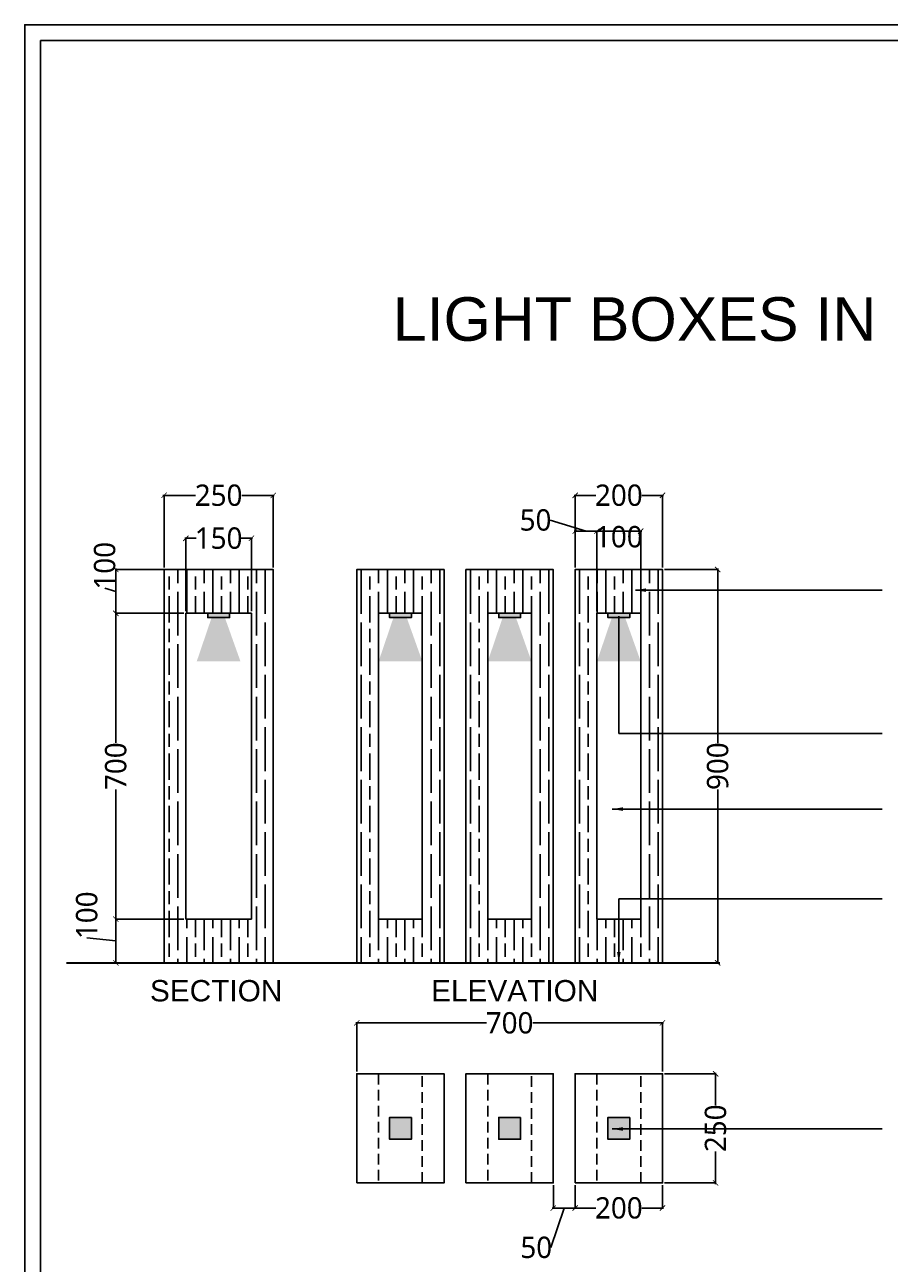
# Model space of a CAD drawing. Header units: millimetres. Extents: x 502444 to 745500, y -417645 to -375189.
# Tile 65 of 208: x 630928 to 639033, y -386793 to -375189. Entities that reach past the tile are written whole.
import ezdxf

# ---------------------------------------------------------------- set-up
doc = ezdxf.new("R2010")
doc.units = ezdxf.units.MM
doc.linetypes.add('DASHED', pattern=[0.75, 0.5, -0.25])
doc.layers.get('Defpoints').update_dxf_attribs({"color": 251})
for name, color, linetype, lineweight in [('0FM-WS-TEXT', 7, 'Continuous', 25), ('G-ANNO-TEXT', 231, 'Continuous', 9), ('Text', 7, 'Continuous', 25), ('Wall New', 1, 'Continuous', 50)]:
    doc.layers.add(name, color=color, linetype=linetype, lineweight=lineweight)
doc.layers.add('DIMENSIONS', color=7, linetype='Continuous', lineweight=25, true_color=0xcc0000)
doc.styles.add('Arial_B_4', font='arialbd.ttf', dxfattribs={"height": 800})
doc.styles.add('RS75', font='@Malgun Gothic', dxfattribs={"height": 75})
doc.dimstyles.new('DIM', dxfattribs={"dimtxt": 100, "dimasz": 50, "dimexe": 0, "dimexo": 20, "dimgap": 0, "dimtad": 0, "dimdec": 0, "dimrnd": 5, "dimzin": 0, "dimdsep": 46, "dimtxsty": 'Standard', "dimblk": 'OBLIQUE', "dimcen": 0, "dimdle": 10, "dimadec": 4, "dimazin": 0, "dimtfac": 1, "dimtdec": 0, "dimtofl": 0, "dimtmove": 1, "dimatfit": 3, "dimfxl": 1, "dimtolj": 1, "dimtzin": 0, "dimarcsym": 0})
doc.dimstyles.get("Standard").update_dxf_attribs({"dimtxt": 0.18, "dimasz": 0.18, "dimexe": 0.18, "dimexo": 0.0625, "dimgap": 0.09, "dimtad": 0, "dimtih": 1, "dimtoh": 1, "dimdec": 4, "dimzin": 0, "dimdsep": 46, "dimtxsty": 'Standard', "dimcen": 0.09, "dimadec": 0, "dimazin": 0, "dimtfac": 1, "dimtdec": 4, "dimtofl": 0, "dimtmove": 0, "dimatfit": 3, "dimfxl": 1, "dimtolj": 1, "dimtzin": 0, "dimarcsym": 0})

# ---------------------------------------------------------------- blocks, each defined once
blk = doc.blocks.new('sheet format horizontal')
at = {"layer": 'Text'}
for points in [[(66770.91, -4572.61), (66770.91, -3464.93), (65208.79, -3464.93), (65208.79, -4572.61)], [(66770.91, -4572.61), (65208.79, -4572.61), (65208.79, -3464.93), (66770.91, -3464.93)], [(65217.44, -3473.58), (66762.26, -3473.58), (66762.26, -4563.96), (65217.44, -4563.96)]]:
    blk.add_lwpolyline(points, close=True, dxfattribs=at)
blk = doc.blocks.new('_ArchTick')
at = {"color": 0, "linetype": 'ByBlock', "const_width": 0.15}
blk.add_lwpolyline([(-0.5, -0.5), (0.5, 0.5)], dxfattribs=at)
blk = doc.blocks.new('*D162')
at = {"layer": 'Defpoints', "color": 0, "lineweight": 25, "ltscale": 250, "transparency": 16777216}
for p in [(636907, -385018), (636907, -386041), (637405, -386041)]:
    blk.add_point(p, dxfattribs=at)
at = {"layer": 'DIMENSIONS', "color": 0, "lineweight": -2, "ltscale": 250, "transparency": 16777216}
for p, q in [((636927, -385018), (637405, -385018)), ((637405, -385008), (637405, -385313)), ((637405, -386051), (637405, -385746)), ((636927, -386041), (637405, -386041))]:
    blk.add_line(p, q, dxfattribs=at)
at = {"layer": 'DIMENSIONS', "color": 0, "lineweight": -2, "ltscale": 250, "transparency": 16777216, "xscale": 50, "yscale": 50, "zscale": 50}
for p, rotation in [((637405, -385018), 90), ((637405, -386041), 270)]:
    blk.add_blockref('_ArchTick', p, dxfattribs=dict(at, rotation=rotation))
at = {"layer": 'DIMENSIONS', "color": 0, "ltscale": 250, "transparency": 16777216, "insert": (637405, -385529), "char_height": 75, "attachment_point": 5, "rotation": 90, "style": 'RS75'}
blk.add_mtext('\\A1;{\\H2.6667x;250}', dxfattribs=at)
blk = doc.blocks.new('*D163')
at = {"layer": 'Defpoints', "color": 0, "lineweight": 25, "ltscale": 250, "transparency": 16777216}
for p in [(636089, -386041), (636907, -386041), (636089, -386276)]:
    blk.add_point(p, dxfattribs=at)
at = {"layer": 'DIMENSIONS', "color": 0, "lineweight": -2, "ltscale": 250, "transparency": 16777216}
for p, q in [((636089, -386061), (636089, -386276)), ((636907, -386061), (636907, -386276)), ((636079, -386276), (636282, -386276)), ((636917, -386276), (636714, -386276))]:
    blk.add_line(p, q, dxfattribs=at)
at = {"layer": 'DIMENSIONS', "color": 0, "lineweight": -2, "ltscale": 250, "transparency": 16777216, "xscale": 50, "yscale": 50, "zscale": 50, "rotation": 180}
blk.add_blockref('_ArchTick', (636089, -386276), dxfattribs=at)
at = {"layer": 'DIMENSIONS', "color": 0, "lineweight": -2, "ltscale": 250, "transparency": 16777216, "xscale": 50, "yscale": 50, "zscale": 50}
blk.add_blockref('_ArchTick', (636907, -386276), dxfattribs=at)
at = {"layer": 'DIMENSIONS', "color": 0, "ltscale": 250, "transparency": 16777216, "insert": (636498, -386276), "char_height": 75, "attachment_point": 5, "style": 'RS75'}
blk.add_mtext('\\A1;{\\H2.6667x;200}', dxfattribs=at)
blk = doc.blocks.new('*D164')
at = {"layer": 'Defpoints', "color": 0, "lineweight": 25, "ltscale": 250, "transparency": 16777216}
for p in [(635884, -386041), (636089, -386041), (635884, -386276)]:
    blk.add_point(p, dxfattribs=at)
at = {"layer": 'DIMENSIONS', "color": 0, "lineweight": -2, "ltscale": 250, "transparency": 16777216}
for p, q in [((635884, -386061), (635884, -386276)), ((636089, -386061), (636089, -386276)), ((635986, -386276), (635860, -386646)), ((636099, -386276), (635874, -386276))]:
    blk.add_line(p, q, dxfattribs=at)
at = {"layer": 'DIMENSIONS', "color": 0, "lineweight": -2, "ltscale": 250, "transparency": 16777216, "xscale": 50, "yscale": 50, "zscale": 50, "rotation": 180}
blk.add_blockref('_ArchTick', (635884, -386276), dxfattribs=at)
at = {"layer": 'DIMENSIONS', "color": 0, "lineweight": -2, "ltscale": 250, "transparency": 16777216, "xscale": 50, "yscale": 50, "zscale": 50}
blk.add_blockref('_ArchTick', (636089, -386276), dxfattribs=at)
at = {"layer": 'DIMENSIONS', "color": 0, "ltscale": 250, "transparency": 16777216, "insert": (635724, -386646), "char_height": 75, "attachment_point": 5, "style": 'RS75'}
blk.add_mtext('\\A1;{\\H2.6667x;50}', dxfattribs=at)
blk = doc.blocks.new('*D165')
at = {"layer": 'Defpoints', "color": 0, "lineweight": 25, "ltscale": 250, "transparency": 16777216}
for p in [(636907, -384542), (634041, -385018), (636907, -385018)]:
    blk.add_point(p, dxfattribs=at)
at = {"layer": 'DIMENSIONS', "color": 0, "lineweight": -2, "ltscale": 250, "transparency": 16777216}
for p, q in [((634031, -384542), (635257, -384542)), ((634041, -384998), (634041, -384542)), ((636917, -384542), (635692, -384542)), ((636907, -384998), (636907, -384542))]:
    blk.add_line(p, q, dxfattribs=at)
at = {"layer": 'DIMENSIONS', "color": 0, "lineweight": -2, "ltscale": 250, "transparency": 16777216, "xscale": 50, "yscale": 50, "zscale": 50, "rotation": 180}
blk.add_blockref('_ArchTick', (634041, -384542), dxfattribs=at)
at = {"layer": 'DIMENSIONS', "color": 0, "lineweight": -2, "ltscale": 250, "transparency": 16777216, "xscale": 50, "yscale": 50, "zscale": 50}
blk.add_blockref('_ArchTick', (636907, -384542), dxfattribs=at)
at = {"layer": 'DIMENSIONS', "color": 0, "ltscale": 250, "transparency": 16777216, "insert": (635474, -384542), "char_height": 75, "attachment_point": 5, "style": 'RS75'}
blk.add_mtext('\\A1;{\\H2.6667x;700}', dxfattribs=at)
blk = doc.blocks.new('*D166')
at = {"layer": 'Defpoints', "color": 0, "lineweight": 25, "ltscale": 250, "transparency": 16777216}
for p in [(636907, -380293), (636907, -383979), (637425, -383979)]:
    blk.add_point(p, dxfattribs=at)
at = {"layer": 'DIMENSIONS', "color": 0, "lineweight": -2, "ltscale": 250, "transparency": 16777216}
for p, q in [((637425, -380283), (637425, -381919)), ((636927, -380293), (637425, -380293)), ((637425, -383989), (637425, -382353)), ((636927, -383979), (637425, -383979))]:
    blk.add_line(p, q, dxfattribs=at)
at = {"layer": 'DIMENSIONS', "color": 0, "lineweight": -2, "ltscale": 250, "transparency": 16777216, "xscale": 50, "yscale": 50, "zscale": 50}
for p, rotation in [((637425, -380293), 90), ((637425, -383979), 270)]:
    blk.add_blockref('_ArchTick', p, dxfattribs=dict(at, rotation=rotation))
at = {"layer": 'DIMENSIONS', "color": 0, "ltscale": 250, "transparency": 16777216, "insert": (637425, -382136), "char_height": 75, "attachment_point": 5, "rotation": 90, "style": 'RS75'}
blk.add_mtext('\\A1;{\\H2.6667x;900}', dxfattribs=at)
blk = doc.blocks.new('*D167')
at = {"layer": 'Defpoints', "color": 0, "lineweight": 25, "ltscale": 250, "transparency": 16777216}
for p in [(636089, -379598), (636089, -380293), (636907, -380293)]:
    blk.add_point(p, dxfattribs=at)
at = {"layer": 'DIMENSIONS', "color": 0, "lineweight": -2, "ltscale": 250, "transparency": 16777216}
for p, q in [((636079, -379598), (636282, -379598)), ((636089, -380273), (636089, -379598)), ((636917, -379598), (636714, -379598)), ((636907, -380273), (636907, -379598))]:
    blk.add_line(p, q, dxfattribs=at)
at = {"layer": 'DIMENSIONS', "color": 0, "lineweight": -2, "ltscale": 250, "transparency": 16777216, "xscale": 50, "yscale": 50, "zscale": 50, "rotation": 180}
blk.add_blockref('_ArchTick', (636089, -379598), dxfattribs=at)
at = {"layer": 'DIMENSIONS', "color": 0, "lineweight": -2, "ltscale": 250, "transparency": 16777216, "xscale": 50, "yscale": 50, "zscale": 50}
blk.add_blockref('_ArchTick', (636907, -379598), dxfattribs=at)
at = {"layer": 'DIMENSIONS', "color": 0, "ltscale": 250, "transparency": 16777216, "insert": (636498, -379598), "char_height": 75, "attachment_point": 5, "style": 'RS75'}
blk.add_mtext('\\A1;{\\H2.6667x;200}', dxfattribs=at)
blk = doc.blocks.new('*D168')
at = {"layer": 'Defpoints', "color": 0, "lineweight": 25, "ltscale": 250, "transparency": 16777216}
for p in [(633258, -379598), (632234, -380293), (633258, -380293)]:
    blk.add_point(p, dxfattribs=at)
at = {"layer": 'DIMENSIONS', "color": 0, "lineweight": -2, "ltscale": 250, "transparency": 16777216}
for p, q in [((632224, -379598), (632529, -379598)), ((632234, -380273), (632234, -379598)), ((633268, -379598), (632962, -379598)), ((633258, -380273), (633258, -379598))]:
    blk.add_line(p, q, dxfattribs=at)
at = {"layer": 'DIMENSIONS', "color": 0, "lineweight": -2, "ltscale": 250, "transparency": 16777216, "xscale": 50, "yscale": 50, "zscale": 50, "rotation": 180}
blk.add_blockref('_ArchTick', (632234, -379598), dxfattribs=at)
at = {"layer": 'DIMENSIONS', "color": 0, "lineweight": -2, "ltscale": 250, "transparency": 16777216, "xscale": 50, "yscale": 50, "zscale": 50}
blk.add_blockref('_ArchTick', (633258, -379598), dxfattribs=at)
at = {"layer": 'DIMENSIONS', "color": 0, "ltscale": 250, "transparency": 16777216, "insert": (632746, -379598), "char_height": 75, "attachment_point": 5, "style": 'RS75'}
blk.add_mtext('\\A1;{\\H2.6667x;250}', dxfattribs=at)
blk = doc.blocks.new('*D185')
at = {"layer": 'Defpoints', "color": 0, "lineweight": 25, "ltscale": 250, "transparency": 16777216}
for p in [(631782, -380293), (632439, -380293), (632439, -380703)]:
    blk.add_point(p, dxfattribs=at)
at = {"layer": 'DIMENSIONS', "color": 0, "lineweight": -2, "ltscale": 250, "transparency": 16777216}
for p, q in [((631782, -380713), (631782, -380283)), ((632419, -380293), (631782, -380293)), ((631782, -380498), (631678, -380467)), ((632419, -380703), (631782, -380703))]:
    blk.add_line(p, q, dxfattribs=at)
at = {"layer": 'DIMENSIONS', "color": 0, "lineweight": -2, "ltscale": 250, "transparency": 16777216, "xscale": 50, "yscale": 50, "zscale": 50}
for p, rotation in [((631782, -380293), 90), ((631782, -380703), 270)]:
    blk.add_blockref('_ArchTick', p, dxfattribs=dict(at, rotation=rotation))
at = {"layer": 'DIMENSIONS', "color": 0, "ltscale": 250, "transparency": 16777216, "insert": (631678, -380258), "char_height": 75, "attachment_point": 5, "rotation": 90, "style": 'RS75'}
blk.add_mtext('\\A1;{\\H2.6667x;100}', dxfattribs=at)
blk = doc.blocks.new('*D186')
at = {"layer": 'Defpoints', "color": 0, "lineweight": 25, "ltscale": 250, "transparency": 16777216}
for p in [(632439, -380703), (631782, -383569), (632439, -383569)]:
    blk.add_point(p, dxfattribs=at)
at = {"layer": 'DIMENSIONS', "color": 0, "lineweight": -2, "ltscale": 250, "transparency": 16777216}
for p, q in [((631782, -380693), (631782, -381918)), ((632419, -380703), (631782, -380703)), ((631782, -383579), (631782, -382354)), ((632419, -383569), (631782, -383569))]:
    blk.add_line(p, q, dxfattribs=at)
at = {"layer": 'DIMENSIONS', "color": 0, "lineweight": -2, "ltscale": 250, "transparency": 16777216, "xscale": 50, "yscale": 50, "zscale": 50}
for p, rotation in [((631782, -380703), 90), ((631782, -383569), 270)]:
    blk.add_blockref('_ArchTick', p, dxfattribs=dict(at, rotation=rotation))
at = {"layer": 'DIMENSIONS', "color": 0, "ltscale": 250, "transparency": 16777216, "insert": (631782, -382136), "char_height": 75, "attachment_point": 5, "rotation": 90, "style": 'RS75'}
blk.add_mtext('\\A1;{\\H2.6667x;700}', dxfattribs=at)
blk = doc.blocks.new('*D187')
at = {"layer": 'Defpoints', "color": 0, "lineweight": 25, "ltscale": 250, "transparency": 16777216}
for p in [(632439, -383569), (631782, -383979), (632439, -383979)]:
    blk.add_point(p, dxfattribs=at)
at = {"layer": 'DIMENSIONS', "color": 0, "lineweight": -2, "ltscale": 250, "transparency": 16777216}
for p, q in [((631782, -383559), (631782, -383989)), ((632419, -383569), (631782, -383569)), ((631782, -383774), (631510, -383743)), ((632419, -383979), (631782, -383979))]:
    blk.add_line(p, q, dxfattribs=at)
at = {"layer": 'DIMENSIONS', "color": 0, "lineweight": -2, "ltscale": 250, "transparency": 16777216, "xscale": 50, "yscale": 50, "zscale": 50}
for p, rotation in [((631782, -383569), 90), ((631782, -383979), 270)]:
    blk.add_blockref('_ArchTick', p, dxfattribs=dict(at, rotation=rotation))
at = {"layer": 'DIMENSIONS', "color": 0, "ltscale": 250, "transparency": 16777216, "insert": (631510, -383533), "char_height": 75, "attachment_point": 5, "rotation": 90, "style": 'RS75'}
blk.add_mtext('\\A1;{\\H2.6667x;100}', dxfattribs=at)
blk = doc.blocks.new('*D188')
at = {"layer": 'Defpoints', "color": 0, "lineweight": 25, "ltscale": 250, "transparency": 16777216}
for p in [(633053, -380000), (632439, -380703), (633053, -380703)]:
    blk.add_point(p, dxfattribs=at)
at = {"layer": 'DIMENSIONS', "color": 0, "lineweight": -2, "ltscale": 250, "transparency": 16777216}
for p, q in [((632429, -380000), (632536, -380000)), ((632439, -380683), (632439, -380000)), ((633063, -380000), (632955, -380000)), ((633053, -380683), (633053, -380000))]:
    blk.add_line(p, q, dxfattribs=at)
at = {"layer": 'DIMENSIONS', "color": 0, "lineweight": -2, "ltscale": 250, "transparency": 16777216, "xscale": 50, "yscale": 50, "zscale": 50, "rotation": 180}
blk.add_blockref('_ArchTick', (632439, -380000), dxfattribs=at)
at = {"layer": 'DIMENSIONS', "color": 0, "lineweight": -2, "ltscale": 250, "transparency": 16777216, "xscale": 50, "yscale": 50, "zscale": 50}
blk.add_blockref('_ArchTick', (633053, -380000), dxfattribs=at)
at = {"layer": 'DIMENSIONS', "color": 0, "ltscale": 250, "transparency": 16777216, "insert": (632746, -380000), "char_height": 75, "attachment_point": 5, "style": 'RS75'}
blk.add_mtext('\\A1;{\\H2.6667x;150}', dxfattribs=at)
blk = doc.blocks.new('*D189')
at = {"layer": 'Defpoints', "color": 0, "lineweight": 25, "ltscale": 250, "transparency": 16777216}
for p in [(636293, -379933), (636293, -380703), (636703, -380703)]:
    blk.add_point(p, dxfattribs=at)
at = {"layer": 'DIMENSIONS', "color": 0, "lineweight": -2, "ltscale": 250, "transparency": 16777216}
for p, q in [((636713, -379933), (636283, -379933)), ((636293, -380683), (636293, -379933)), ((636703, -380683), (636703, -379933))]:
    blk.add_line(p, q, dxfattribs=at)
at = {"layer": 'DIMENSIONS', "color": 0, "lineweight": -2, "ltscale": 250, "transparency": 16777216, "xscale": 50, "yscale": 50, "zscale": 50, "rotation": 180}
blk.add_blockref('_ArchTick', (636293, -379933), dxfattribs=at)
at = {"layer": 'DIMENSIONS', "color": 0, "lineweight": -2, "ltscale": 250, "transparency": 16777216, "xscale": 50, "yscale": 50, "zscale": 50}
blk.add_blockref('_ArchTick', (636703, -379933), dxfattribs=at)
at = {"layer": 'DIMENSIONS', "color": 0, "ltscale": 250, "transparency": 16777216, "insert": (636498, -379987), "char_height": 75, "attachment_point": 5, "style": 'RS75'}
blk.add_mtext('\\A1;{\\H2.6667x;100}', dxfattribs=at)
blk = doc.blocks.new('*D190')
at = {"layer": 'Defpoints', "color": 0, "lineweight": 25, "ltscale": 250, "transparency": 16777216}
for p in [(636089, -379933), (636089, -380293), (636293, -380293)]:
    blk.add_point(p, dxfattribs=at)
at = {"layer": 'DIMENSIONS', "color": 0, "lineweight": -2, "ltscale": 250, "transparency": 16777216}
for p, q in [((636191, -379933), (635853, -379830)), ((636303, -379933), (636079, -379933)), ((636089, -380273), (636089, -379933)), ((636293, -380273), (636293, -379933))]:
    blk.add_line(p, q, dxfattribs=at)
at = {"layer": 'DIMENSIONS', "color": 0, "lineweight": -2, "ltscale": 250, "transparency": 16777216, "xscale": 50, "yscale": 50, "zscale": 50, "rotation": 180}
blk.add_blockref('_ArchTick', (636089, -379933), dxfattribs=at)
at = {"layer": 'DIMENSIONS', "color": 0, "lineweight": -2, "ltscale": 250, "transparency": 16777216, "xscale": 50, "yscale": 50, "zscale": 50}
blk.add_blockref('_ArchTick', (636293, -379933), dxfattribs=at)
at = {"layer": 'DIMENSIONS', "color": 0, "ltscale": 250, "transparency": 16777216, "insert": (635717, -379830), "char_height": 75, "attachment_point": 5, "style": 'RS75'}
blk.add_mtext('\\A1;{\\H2.6667x;50}', dxfattribs=at)

msp = doc.modelspace()

# ---------------------------------------------------------------- hatches: boundary and pattern name
at = {"layer": '0FM-WS-TEXT', "true_color": 0x9d894d}
h = msp.add_hatch(dxfattribs=at)
h.set_pattern_fill('GOST_WOOD', color=45, scale=40.945765)
h.set_pattern_definition([(90, (-1728486.5, 1209790.05), (245.674591, -2e-14), [409.457652, -81.89153]), (90, (-1728404.6, 1209708.16), (245.674591, -2e-14), [245.674591, -61.418648, 122.837296, -61.418648]), (90, (-1728322.72, 1209585.32), (245.674591, -2e-14), [409.457652, -81.89153])])
h.paths.add_polyline_path([(633257.50714, -380293.43924), (632233.863, -380293.43924), (632233.863, -383978.55811), (633257.50714, -383978.55811)])
h.paths.add_polyline_path([(633052.77831, -380702.89689), (633052.77831, -383569.10046), (632438.59183, -383569.10046), (632438.59183, -380702.89689)], flags=16)
h = msp.add_hatch(dxfattribs=at)
h.set_pattern_fill('GOST_WOOD', color=45, scale=40.945765)
h.set_pattern_definition([(90, (-1707933.7, 1209790.05), (245.674591, -2e-14), [409.457652, -81.89153]), (90, (-1707851.8, 1209708.16), (245.674591, -2e-14), [245.674591, -61.418648, 122.837296, -61.418648]), (90, (-1707769.9, 1209585.32), (245.674591, -2e-14), [409.457652, -81.89153])])
h.paths.add_polyline_path([(634860.16203, -380293.43924), (634041.24672, -380293.43924), (634041.24672, -383978.55811), (634860.16203, -383978.55811)])
h.paths.add_polyline_path([(634655.4332, -380702.89689), (634655.4332, -383569.10046), (634245.97555, -383569.10046), (634245.97555, -380702.89689)], flags=16)
h.paths.add_polyline_path([(634553.06879, -380702.89689), (634553.06879, -380743.84265), (634348.33996, -380743.84265), (634348.33996, -380702.89689)], flags=0)
h = msp.add_hatch(dxfattribs=at)
h.set_pattern_fill('GOST_WOOD', color=45, scale=40.945765)
h.set_pattern_definition([(90, (-1706910.05, 1209790.05), (245.674591, -2e-14), [409.457652, -81.89153]), (90, (-1706828.16, 1209708.16), (245.674591, -2e-14), [245.674591, -61.418648, 122.837296, -61.418648]), (90, (-1706746.27, 1209585.32), (245.674591, -2e-14), [409.457652, -81.89153])])
h.paths.add_polyline_path([(635883.80616, -380293.43924), (635064.89085, -380293.43924), (635064.89085, -383978.55811), (635883.80616, -383978.55811)])
h.paths.add_polyline_path([(635679.07733, -380702.89689), (635679.07733, -383569.10046), (635269.61968, -383569.10046), (635269.61968, -380702.89689)], flags=16)
h.paths.add_polyline_path([(635576.71292, -380702.89689), (635576.71292, -380743.84265), (635371.98409, -380743.84265), (635371.98409, -380702.89689)], flags=0)
h = msp.add_hatch(dxfattribs=at)
h.set_pattern_fill('GOST_WOOD', color=45, scale=40.945765)
h.set_pattern_definition([(90, (-1705886.4, 1209790.05), (245.674591, -2e-14), [409.457652, -81.89153]), (90, (-1705804.51, 1209708.16), (245.674591, -2e-14), [245.674591, -61.418648, 122.837296, -61.418648]), (90, (-1705722.62, 1209585.32), (245.674591, -2e-14), [409.457652, -81.89153])])
h.paths.add_polyline_path([(636907.45029, -380293.43924), (636088.53498, -380293.43924), (636088.53498, -383978.55811), (636907.45029, -383978.55811)])
h.paths.add_polyline_path([(636702.72146, -380702.89689), (636702.72146, -383569.10046), (636293.26381, -383569.10046), (636293.26381, -380702.89689)], flags=16)
h.paths.add_polyline_path([(636600.35705, -380702.89689), (636600.35705, -380743.84265), (636395.62822, -380743.84265), (636395.62822, -380702.89689)], flags=0)
at = {"layer": '0FM-WS-TEXT'}
h = msp.add_hatch(color=256, dxfattribs=at)
h.dxf.hatch_style = 1
h.set_gradient(color1=(248, 215, 49), color2=(248, 246, 176), name='HEMISPHERICAL')
h.paths.add_polyline_path([(632804.47574, -380743.84265), (632680.27182, -380743.84265), (632540.95624, -381153.30031), (632950.4139, -381153.30031)])
h = msp.add_hatch(color=256, dxfattribs=at)
h.dxf.hatch_style = 1
h.paths.add_polyline_path([(632848.04948, -380702.89689), (632643.32066, -380702.89689), (632643.32066, -380743.84265), (632848.04948, -380743.84265)])
h = msp.add_hatch(color=256, dxfattribs=at)
h.dxf.hatch_style = 1
h.set_gradient(color1=(248, 215, 49), color2=(248, 246, 176), name='HEMISPHERICAL')
h.paths.add_polyline_path([(634509.49505, -380743.84265), (634385.29113, -380743.84265), (634245.97555, -381153.30031), (634655.4332, -381153.30031)])
h = msp.add_hatch(color=256, dxfattribs=at)
h.dxf.hatch_style = 1
h.paths.add_polyline_path([(634553.06879, -380702.89689), (634348.33996, -380702.89689), (634348.33996, -380743.84265), (634553.06879, -380743.84265)])
h = msp.add_hatch(color=256, dxfattribs=at)
h.dxf.hatch_style = 1
h.set_gradient(color1=(248, 215, 49), color2=(248, 246, 176), name='HEMISPHERICAL')
h.paths.add_polyline_path([(635533.13918, -380743.84265), (635408.93526, -380743.84265), (635269.61968, -381153.30031), (635679.07733, -381153.30031)])
h = msp.add_hatch(color=256, dxfattribs=at)
h.dxf.hatch_style = 1
h.paths.add_polyline_path([(635576.71292, -380702.89689), (635371.98409, -380702.89689), (635371.98409, -380743.84265), (635576.71292, -380743.84265)])
h = msp.add_hatch(color=256, dxfattribs=at)
h.dxf.hatch_style = 1
h.set_gradient(color1=(248, 215, 49), color2=(248, 246, 176), name='HEMISPHERICAL')
h.paths.add_polyline_path([(636556.78331, -380743.84265), (636432.57939, -380743.84265), (636293.26381, -381153.30031), (636702.72146, -381153.30031)])
h = msp.add_hatch(color=256, dxfattribs=at)
h.dxf.hatch_style = 1
h.paths.add_polyline_path([(636600.35705, -380702.89689), (636395.62822, -380702.89689), (636395.62822, -380743.84265), (636600.35705, -380743.84265)])
at = {"layer": '0FM-WS-TEXT', "true_color": 0xc7c8ca}
h = msp.add_hatch(color=9, dxfattribs=at)
h.dxf.hatch_style = 1
h.paths.add_polyline_path([(634553.06879, -385427.05126), (634348.33996, -385427.05126), (634348.33996, -385529.41567), (634553.06879, -385529.41567)])
h.paths.add_polyline_path([(634553.06879, -385529.41567), (634348.33996, -385529.41567), (634348.33996, -385631.78009), (634553.06879, -385631.78009)])
h = msp.add_hatch(color=9, dxfattribs=at)
h.dxf.hatch_style = 1
h.paths.add_polyline_path([(635576.71292, -385427.05126), (635371.98409, -385427.05126), (635371.98409, -385529.41567), (635576.71292, -385529.41567)])
h.paths.add_polyline_path([(635576.71292, -385529.41567), (635371.98409, -385529.41567), (635371.98409, -385631.78009), (635576.71292, -385631.78009)])
h = msp.add_hatch(color=9, dxfattribs=at)
h.dxf.hatch_style = 1
h.paths.add_polyline_path([(636600.35705, -385427.05126), (636395.62822, -385427.05126), (636395.62822, -385529.41567), (636600.35705, -385529.41567)])
h.paths.add_polyline_path([(636600.35705, -385529.41567), (636395.62822, -385529.41567), (636395.62822, -385631.78009), (636600.35705, -385631.78009)])

# ---------------------------------------------------------------- linework, layer by layer
at = {"layer": '0FM-WS-TEXT', "lineweight": 30}
msp.add_line((631318.86123, -383978.55811), (637444.85119, -383978.55811), dxfattribs=at)
at = {"layer": '0FM-WS-TEXT'}
for points in [[(632233.863, -383978.55811), (632233.863, -380293.43924), (633257.50714, -380293.43924), (633257.50714, -383978.55811)], [(634041.24672, -383978.55811), (634041.24672, -380293.43924), (634860.16203, -380293.43924), (634860.16203, -383978.55811)], [(635064.89085, -383978.55811), (635064.89085, -380293.43924), (635883.80616, -380293.43924), (635883.80616, -383978.55811)], [(636088.53498, -383978.55811), (636088.53498, -380293.43924), (636907.45029, -380293.43924), (636907.45029, -383978.55811)], [(632438.59183, -383569.10046), (632438.59183, -380702.89689), (633052.77831, -380702.89689), (633052.77831, -383569.10046)], [(632848.04948, -380702.89689), (632848.04948, -380743.84265), (632643.32066, -380743.84265), (632643.32066, -380702.89689)], [(634245.97555, -383569.10046), (634245.97555, -380702.89689), (634655.4332, -380702.89689), (634655.4332, -383569.10046)], [(634553.06879, -380702.89689), (634553.06879, -380743.84265), (634348.33996, -380743.84265), (634348.33996, -380702.89689)], [(635269.61968, -383569.10046), (635269.61968, -380702.89689), (635679.07733, -380702.89689), (635679.07733, -383569.10046)], [(635576.71292, -380702.89689), (635576.71292, -380743.84265), (635371.98409, -380743.84265), (635371.98409, -380702.89689)], [(636293.26381, -383569.10046), (636293.26381, -380702.89689), (636702.72146, -380702.89689), (636702.72146, -383569.10046)], [(636600.35705, -380702.89689), (636600.35705, -380743.84265), (636395.62822, -380743.84265), (636395.62822, -380702.89689)], [(634041.24672, -386041.23774), (634860.16203, -386041.23774), (634860.16203, -385017.59361), (634041.24672, -385017.59361)], [(635064.89085, -386041.23774), (635883.80616, -386041.23774), (635883.80616, -385017.59361), (635064.89085, -385017.59361)], [(636088.53498, -386041.23774), (636907.45029, -386041.23774), (636907.45029, -385017.59361), (636088.53498, -385017.59361)]]:
    msp.add_lwpolyline(points, close=True, dxfattribs=at)
at = {"layer": '0FM-WS-TEXT', "linetype": 'DASHED', "ltscale": 200}
for points in [[(634245.97555, -385017.59361), (634245.97555, -386041.23774)], [(634655.4332, -386041.23774), (634655.4332, -385017.59361)], [(635269.61968, -385017.59361), (635269.61968, -386041.23774)], [(635679.07733, -386041.23774), (635679.07733, -385017.59361)], [(636293.26381, -385017.59361), (636293.26381, -386041.23774)], [(636702.72146, -386041.23774), (636702.72146, -385017.59361)]]:
    msp.add_lwpolyline(points, dxfattribs=at)
at = {"layer": '0FM-WS-TEXT', "color": 9, "true_color": 0xc7c8ca}
for points in [[(634553.06879, -385427.05126), (634553.06879, -385631.78009), (634348.33996, -385631.78009), (634348.33996, -385427.05126)], [(635576.71292, -385427.05126), (635576.71292, -385631.78009), (635371.98409, -385631.78009), (635371.98409, -385427.05126)], [(636600.35705, -385427.05126), (636600.35705, -385631.78009), (636395.62822, -385631.78009), (636395.62822, -385427.05126)]]:
    msp.add_lwpolyline(points, close=True, dxfattribs=at)

# ---------------------------------------------------------------- block references
at = {"layer": 'Wall New', "color": 5, "true_color": 0x0000ff, "xscale": 16.94267598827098, "yscale": 16.94267598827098, "zscale": 16.94267598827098}
msp.add_blockref('sheet format horizontal', (-473883.04446, -316483.49216, 2803.51127), dxfattribs=at)

# ---------------------------------------------------------------- texts
at = {"layer": 'G-ANNO-TEXT', "color": 7, "attachment_point": 1, "style": 'Arial_B_4'}
for s, insert, char_height, width in [('{\\fArial|b0|i0|c0|p34;LIGHT BOXES IN LAMINATE}', (634378.52068, -377741.6581, 0), 408.4250433, 13585.7870085), ('{\\fArial|b0|i0|c0|p34;\\C256;\\c0;SECTION}', (632101.95199, -384139.81853, 0), 200, 3074.9844759), ('{\\fArial|b0|i0|c0|p34;\\C256;\\c0;ELEVATION}', (634737.85095, -384139.81853, 0), 200, 3074.9844759)]:
    msp.add_mtext(s, dxfattribs=dict(at, insert=insert, char_height=char_height, width=width))

# ---------------------------------------------------------------- dimensions: what is measured, and where the dimension line sits
at = {"layer": 'DIMENSIONS', "color": 252, "ltscale": 250, "true_color": 0x939598}
for base, p1, p2, text, picture, middle in [((633257.50714, -379598.36703), (632233.863, -380293.43924), (633257.50714, -380293.43924), '{\\H2.6667x;250}', '*D168', (632745.68507, -379598.36703)), ((636088.53498, -379598.36703), (636907.45029, -380293.43924), (636088.53498, -380293.43924), '{\\H2.6667x;200}', '*D167', (636497.99264, -379598.36703)), ((633052.77831, -380000.40335), (632438.59183, -380702.89689), (633052.77831, -380702.89689), '{\\H2.6667x;150}', '*D188', (632745.68507, -380000.40335)), ((636907.45029, -384541.62245), (634041.24672, -385017.59361), (636907.45029, -385017.59361), '{\\H2.6667x;700}', '*D165', (635474.3485, -384541.62245)), ((636088.53498, -386276.26796), (636907.45029, -386041.23774), (636088.53498, -386041.23774), '{\\H2.6667x;200}', '*D163', (636497.99264, -386276.26796))]:
    dim = msp.add_linear_dim(base=base, p1=p1, p2=p2, text=text, dimstyle='DIM', override={"dimtxt": 60, "dimtxsty": 'RS75', "dimblk1": 'ArchTick', "dimblk2": 'ArchTick', "dimsah": 1}, dxfattribs=at)
    dim.commit()
    dim.dimension.update_dxf_attribs({"geometry": picture, "text_midpoint": middle})
for base, p1, p2, text, picture, middle in [((636088.53498, -379932.83432), (636293.26381, -380293.43924), (636088.53498, -380293.43924), '{\\H2.6667x;50}', '*D190', (635853.0831, -379829.50422)), ((636293.26381, -379932.83432), (636702.72146, -380702.89689), (636293.26381, -380702.89689), '{\\H2.6667x;100}', '*D189', (636497.99264, -379986.63307)), ((635883.80616, -386276.26796), (636088.53498, -386041.23774), (635883.80616, -386041.23774), '{\\H2.6667x;50}', '*D164', (635859.99069, -386646.44342))]:
    dim = msp.add_linear_dim(base=base, p1=p1, p2=p2, text=text, dimstyle='DIM', override={"dimtxt": 60, "dimtxsty": 'RS75', "dimblk1": 'ArchTick', "dimblk2": 'ArchTick', "dimsah": 1}, dxfattribs=at)
    dim.commit()
    dim.dimension.update_dxf_attribs({"geometry": picture, "text_midpoint": middle, "dimtype": 160})
for base, p1, p2, text, picture, middle in [((631782.35425, -380293.43924), (632438.59183, -380702.89689), (632438.59183, -380293.43924), '{\\H2.6667x;100}', '*D185', (631678.48067, -380467.00599)), ((637425.2236, -383978.55811), (636907.45029, -380293.43924), (636907.45029, -383978.55811), '{\\H2.6667x;900}', '*D166', (637425.2236, -382135.99867)), ((631782.35425, -383569.10046), (632438.59183, -380702.89689), (632438.59183, -383569.10046), '{\\H2.6667x;700}', '*D186', (631782.35425, -382135.99867)), ((637405.25211, -386041.23774), (636907.45029, -385017.59361), (636907.45029, -386041.23774), '{\\H2.6667x;250}', '*D162', (637405.25211, -385529.41567))]:
    dim = msp.add_linear_dim(base=base, p1=p1, p2=p2, angle=90, text=text, dimstyle='DIM', override={"dimtxt": 60, "dimtxsty": 'RS75', "dimblk1": 'ArchTick', "dimblk2": 'ArchTick', "dimsah": 1}, dxfattribs=at)
    dim.commit()
    dim.dimension.update_dxf_attribs({"geometry": picture, "text_midpoint": middle})
dim = msp.add_linear_dim(base=(631782.35425, -383978.55811), p1=(632438.59183, -383569.10046), p2=(632438.59183, -383978.55811), angle=90, text='{\\H2.6667x;100}', dimstyle='DIM', override={"dimtxt": 60, "dimtxsty": 'RS75', "dimblk1": 'ArchTick', "dimblk2": 'ArchTick', "dimsah": 1}, dxfattribs=at)
dim.commit()
dim.dimension.update_dxf_attribs({"geometry": '*D187', "text_midpoint": (631510.07722, -383742.66721), "dimtype": 160})

# ---------------------------------------------------------------- leaders
at = {"layer": '0FM-WS-TEXT'}
for points, override in [([(636653.02404, -380486.27022), (638965.98939, -380486.27022)], {"dimtxt": 100, "dimasz": 100, "dimgap": 0.09, "dimtad": 0, "dimtih": 0, "dimtoh": 0, "dimtfill": 1, "dimarcsym": 2}), ([(636435.48665, -382537.89172), (638965.98939, -382537.89172)], {"dimtxt": 100, "dimasz": 100, "dimgap": 0.09, "dimtad": 0, "dimtih": 0, "dimtoh": 0, "dimtfill": 1, "dimarcsym": 2}), ([(636497.99264, -383978.55811), (636497.99264, -383379.48068), (638965.98939, -383379.48068)], {"dimtxt": 100, "dimasz": 100, "dimtih": 0, "dimtoh": 0, "dimtfill": 1, "dimarcsym": 2}), ([(636435.48665, -385535.40104), (638965.98939, -385535.40104)], {"dimtxt": 100, "dimasz": 100, "dimgap": 0.09, "dimtad": 0, "dimtih": 0, "dimtoh": 0, "dimtfill": 1, "dimarcsym": 2})]:
    msp.add_leader(points, dimstyle='Standard', override=override, dxfattribs=at)
at = {"layer": '0FM-WS-TEXT', "color": 18, "lineweight": 25, "true_color": 0x000000}
msp.add_leader([(636497.99264, -380731.08828), (636497.99264, -381829.68432), (638965.98939, -381829.68432)], dimstyle='Standard', override={"dimtxt": 100, "dimgap": 0.09, "dimtad": 0, "dimtih": 0, "dimtoh": 0, "dimtfill": 1, "dimarcsym": 2}, dxfattribs=at)

doc.saveas('drawing.dxf')
